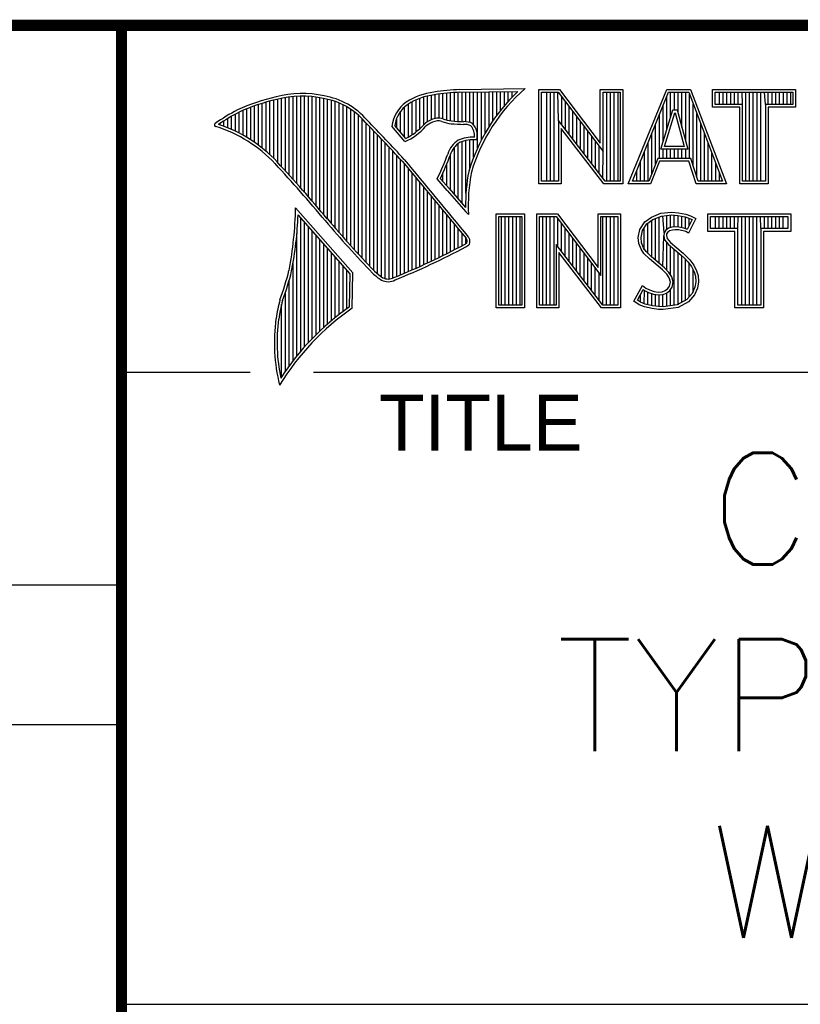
# Model space of a CAD drawing. Header units: inches. Extents: x 0 to 34, y 0 to 22.
# Tile 8 of 25: x 28.2 to 29.6, y 1.3 to 3. Entities that reach past the tile are written whole.
import ezdxf

# ---------------------------------------------------------------- set-up
doc = ezdxf.new("R2010")
doc.units = ezdxf.units.IN
doc.header["$MEASUREMENT"] = 0
doc.layers.add('NOTE', color=7, linetype='Continuous')
doc.styles.add('ROMANS', font='romans.shx')
doc.styles.add('TEXTSTYLE_2', font='txt')

msp = doc.modelspace()

# ---------------------------------------------------------------- linework, layer by layer
at = {"color": 2, "linetype": 'Continuous'}
for p, q in [((28.3793, 3.0003), (33.5093, 3.0003)), ((28.3793, 3.0003), (28.3793, 1.2503)), ((28.9844, 2.885), (29.1009, 2.8868)), ((28.6658, 2.7474), (28.6658, 2.8695)), ((28.6727, 2.7398), (28.6727, 2.8708)), ((28.6796, 2.7323), (28.6796, 2.8719)), ((28.6864, 2.7247), (28.6864, 2.8727)), ((28.6933, 2.717), (28.6933, 2.8732)), ((28.7002, 2.7092), (28.7002, 2.8734)), ((28.707, 2.7014), (28.707, 2.8733)), ((28.7139, 2.6936), (28.7139, 2.873)), ((28.7208, 2.6856), (28.7208, 2.8724)), ((28.7276, 2.6776), (28.7276, 2.8716)), ((28.7345, 2.6696), (28.7345, 2.8704)), ((28.7413, 2.6615), (28.7413, 2.869)), ((28.9129, 2.8153), (28.9129, 2.8696)), ((28.9198, 2.8223), (28.9198, 2.8719)), ((28.9267, 2.8275), (28.9267, 2.8737)), ((28.9335, 2.8311), (28.9335, 2.875)), ((28.9404, 2.8335), (28.9404, 2.8759)), ((28.9473, 2.834), (28.9473, 2.8769)), ((28.9541, 2.8327), (28.9541, 2.8778)), ((28.961, 2.8306), (28.961, 2.8785)), ((28.9679, 2.8292), (28.9679, 2.8791)), ((28.9747, 2.8285), (28.9747, 2.8796)), ((28.9816, 2.828), (28.9816, 2.88)), ((28.9845, 2.8802), (29.0881, 2.8817)), ((28.9885, 2.8278), (28.9885, 2.8802)), ((28.9953, 2.8276), (28.9953, 2.8803)), ((29.0022, 2.8263), (29.0022, 2.8804)), ((29.009, 2.822), (29.009, 2.8805)), ((29.0159, 2.7805), (29.0159, 2.8806)), ((29.0228, 2.7947), (29.0228, 2.8807)), ((29.0296, 2.8073), (29.0296, 2.8808)), ((29.0365, 2.8188), (29.0365, 2.881)), ((29.0434, 2.8293), (29.0434, 2.8811)), ((29.0502, 2.8389), (29.0502, 2.8812)), ((29.0571, 2.8479), (29.0571, 2.8813)), ((29.064, 2.8562), (29.064, 2.8814)), ((29.0708, 2.8641), (29.0708, 2.8815)), ((29.0777, 2.8714), (29.0777, 2.8816)), ((29.1256, 2.8852), (29.1624, 2.8852)), ((29.1256, 2.7166), (29.1256, 2.8852)), ((29.1305, 2.8804), (29.16, 2.8804)), ((29.1305, 2.7215), (29.1305, 2.8804)), ((29.1395, 2.7215), (29.1395, 2.8804)), ((29.1462, 2.7215), (29.1462, 2.8804)), ((29.1529, 2.7215), (29.1529, 2.8804)), ((29.1604, 2.8299), (29.1596, 2.8804)), ((29.16, 2.8804), (29.2402, 2.7746)), ((29.1624, 2.8852), (29.2353, 2.7891)), ((29.1663, 2.8222), (29.1663, 2.872)), ((29.2353, 2.8852), (29.2754, 2.8852)), ((29.2353, 2.7891), (29.2353, 2.8852)), ((29.2402, 2.8804), (29.2705, 2.8804)), ((29.2402, 2.7746), (29.2402, 2.8804)), ((29.2468, 2.7215), (29.2468, 2.8804)), ((29.2536, 2.7215), (29.2536, 2.8804)), ((29.2603, 2.7215), (29.2603, 2.8804)), ((29.267, 2.7215), (29.267, 2.8804)), ((29.2705, 2.8804), (29.2705, 2.7215)), ((29.2754, 2.8852), (29.2754, 2.7166)), ((29.2853, 2.7167), (29.3541, 2.8851)), ((29.2926, 2.7216), (29.3574, 2.8802)), ((29.3541, 2.8851), (29.3966, 2.8851)), ((29.3542, 2.8139), (29.3542, 2.8725)), ((29.3574, 2.8802), (29.3933, 2.8802)), ((29.3609, 2.8356), (29.3609, 2.8802)), ((29.3677, 2.8486), (29.3677, 2.8802)), ((29.3744, 2.8428), (29.3744, 2.8802)), ((29.3811, 2.8181), (29.3811, 2.8802)), ((29.3878, 2.7935), (29.3878, 2.8802)), ((29.3933, 2.8802), (29.4535, 2.7216)), ((29.3945, 2.7618), (29.3945, 2.877)), ((29.3966, 2.8851), (29.4606, 2.7167)), ((29.4357, 2.8851), (29.584, 2.8851)), ((29.4357, 2.8537), (29.4357, 2.8851)), ((29.4405, 2.8802), (29.5791, 2.8802)), ((29.4405, 2.8586), (29.4405, 2.8802)), ((29.4482, 2.8586), (29.4482, 2.8802)), ((29.4549, 2.8586), (29.4549, 2.8802)), ((29.4616, 2.8586), (29.4616, 2.8802)), ((29.4683, 2.8586), (29.4683, 2.8802)), ((29.475, 2.8586), (29.475, 2.8802)), ((29.4818, 2.8586), (29.4818, 2.8802)), ((29.4892, 2.8586), (29.4885, 2.8802)), ((29.4952, 2.7216), (29.4952, 2.8802)), ((29.5019, 2.7216), (29.5019, 2.8802)), ((29.5086, 2.7216), (29.5086, 2.8802)), ((29.5153, 2.7216), (29.5153, 2.8802)), ((29.522, 2.7216), (29.522, 2.8802)), ((29.5305, 2.8586), (29.5287, 2.8802)), ((29.5354, 2.8586), (29.5354, 2.8802)), ((29.5422, 2.8586), (29.5422, 2.8802)), ((29.5489, 2.8586), (29.5489, 2.8802)), ((29.5556, 2.8586), (29.5556, 2.8802)), ((29.5623, 2.8586), (29.5623, 2.8802)), ((29.569, 2.8586), (29.569, 2.8802)), ((29.5757, 2.8586), (29.5757, 2.8802)), ((29.5791, 2.8802), (29.5791, 2.8586)), ((29.584, 2.8851), (29.584, 2.8537)), ((28.6109, 2.7952), (28.6109, 2.8535)), ((28.6178, 2.7906), (28.6178, 2.856)), ((28.6247, 2.7856), (28.6247, 2.8584)), ((28.6315, 2.7803), (28.6315, 2.8606)), ((28.6384, 2.7747), (28.6384, 2.8626)), ((28.6452, 2.7685), (28.6452, 2.8645)), ((28.6521, 2.762), (28.6521, 2.8662)), ((28.659, 2.7548), (28.659, 2.8679)), ((28.7482, 2.6533), (28.7482, 2.8677)), ((28.7551, 2.6452), (28.7551, 2.8659)), ((28.7619, 2.6372), (28.7619, 2.8638)), ((28.7688, 2.6293), (28.7688, 2.8611)), ((28.7757, 2.6214), (28.7757, 2.858)), ((28.7825, 2.6137), (28.7825, 2.8543)), ((28.8855, 2.8005), (28.8855, 2.854)), ((28.8924, 2.8003), (28.8924, 2.8594)), ((28.8992, 2.8044), (28.8992, 2.8634)), ((28.9061, 2.8094), (28.9061, 2.8668)), ((29.173, 2.8135), (29.173, 2.8632)), ((29.1797, 2.8048), (29.1797, 2.8543)), ((29.3475, 2.7921), (29.3475, 2.8561)), ((29.4012, 2.7485), (29.4012, 2.8593)), ((29.4843, 2.8537), (29.4357, 2.8537)), ((29.4892, 2.8586), (29.4405, 2.8586)), ((29.4843, 2.7167), (29.4843, 2.8537)), ((29.4892, 2.7216), (29.4892, 2.8586)), ((29.5791, 2.8586), (29.5305, 2.8586)), ((29.5305, 2.8586), (29.5305, 2.7216)), ((29.584, 2.8537), (29.5353, 2.8537)), ((29.5353, 2.8537), (29.5353, 2.7167)), ((28.5766, 2.8137), (28.5766, 2.8374)), ((28.5835, 2.8105), (28.5835, 2.8412)), ((28.5903, 2.8071), (28.5903, 2.8449)), ((28.5972, 2.8034), (28.5972, 2.8479)), ((28.6041, 2.7994), (28.6041, 2.8508)), ((28.7894, 2.606), (28.7894, 2.8501)), ((28.7963, 2.5985), (28.7963, 2.8451)), ((28.8031, 2.591), (28.8031, 2.8394)), ((28.8718, 2.8167), (28.8718, 2.8343)), ((28.8786, 2.8086), (28.8786, 2.8464)), ((29.1864, 2.7961), (29.1864, 2.8455)), ((29.1932, 2.7873), (29.1932, 2.8367)), ((29.3408, 2.7618), (29.3408, 2.8396)), ((29.3434, 2.7787), (29.365, 2.8486)), ((29.35, 2.7836), (29.3686, 2.8438)), ((29.365, 2.8486), (29.3728, 2.8486)), ((29.3686, 2.8438), (29.3691, 2.8438)), ((29.3691, 2.8438), (29.3854, 2.7836)), ((29.3728, 2.8486), (29.3918, 2.7787)), ((29.4079, 2.7286), (29.4079, 2.8416)), ((28.556, 2.8217), (28.556, 2.8246)), ((28.5629, 2.8193), (28.5629, 2.8291)), ((28.5697, 2.8166), (28.5697, 2.8333)), ((28.81, 2.5836), (28.81, 2.8328)), ((28.8168, 2.5762), (28.8168, 2.8253)), ((28.8237, 2.569), (28.8237, 2.8181)), ((28.8864, 2.792), (28.8631, 2.8194)), ((28.8877, 2.7979), (28.8681, 2.8209)), ((29.2438, 2.7215), (29.1604, 2.8299)), ((29.1604, 2.8299), (29.1604, 2.7215)), ((29.1999, 2.7786), (29.1999, 2.8278)), ((29.2066, 2.7699), (29.2066, 2.819)), ((29.3341, 2.752), (29.3341, 2.8232)), ((29.4146, 2.7216), (29.4146, 2.8239)), ((28.8306, 2.5618), (28.8306, 2.8109)), ((28.8374, 2.5556), (28.8374, 2.8037)), ((29.2414, 2.7166), (29.1653, 2.8156)), ((29.1653, 2.8156), (29.1653, 2.7166)), ((29.2133, 2.7612), (29.2133, 2.8101)), ((29.22, 2.7525), (29.22, 2.8013)), ((29.3274, 2.7353), (29.3274, 2.8068)), ((29.4214, 2.7216), (29.4214, 2.8063)), ((28.8443, 2.5505), (28.8443, 2.7965)), ((28.8512, 2.5472), (28.8512, 2.7893)), ((28.858, 2.5466), (28.858, 2.782)), ((28.9747, 2.697), (28.9747, 2.7823)), ((28.9816, 2.689), (28.9816, 2.7889)), ((28.9885, 2.6813), (28.9885, 2.7921)), ((28.9953, 2.6998), (28.9953, 2.7939)), ((29.0022, 2.7448), (29.0022, 2.795)), ((29.009, 2.7642), (29.009, 2.7954)), ((29.2267, 2.7437), (29.2267, 2.7924)), ((29.2334, 2.735), (29.2334, 2.7836)), ((29.3207, 2.7216), (29.3207, 2.7904)), ((29.3854, 2.7836), (29.35, 2.7836)), ((29.4281, 2.7216), (29.4281, 2.7886)), ((28.8649, 2.5483), (28.8649, 2.7748)), ((28.8718, 2.5513), (28.8718, 2.7675)), ((28.9679, 2.7053), (28.9679, 2.7699)), ((29.2401, 2.7263), (29.2402, 2.7746)), ((29.314, 2.7216), (29.314, 2.774)), ((29.3918, 2.7787), (29.3434, 2.7787)), ((29.3475, 2.7618), (29.3475, 2.7787)), ((29.3542, 2.7618), (29.3542, 2.7787)), ((29.3609, 2.7618), (29.3609, 2.7787)), ((29.3677, 2.7618), (29.3677, 2.7787)), ((29.3744, 2.7618), (29.3744, 2.7787)), ((29.3811, 2.7618), (29.3811, 2.7787)), ((29.3878, 2.7618), (29.3878, 2.7787)), ((29.4348, 2.7216), (29.4348, 2.7709)), ((28.8786, 2.5541), (28.8786, 2.7602)), ((28.8855, 2.557), (28.8855, 2.7523)), ((28.961, 2.7133), (28.961, 2.7519)), ((29.3073, 2.7216), (29.3073, 2.7575)), ((29.338, 2.7618), (29.3219, 2.7216)), ((29.3413, 2.7569), (29.3252, 2.7167)), ((29.3968, 2.7618), (29.338, 2.7618)), ((29.3932, 2.7569), (29.3413, 2.7569)), ((29.4068, 2.7167), (29.3932, 2.7569)), ((29.4103, 2.7216), (29.3968, 2.7618)), ((29.4415, 2.7216), (29.4415, 2.7532)), ((28.8924, 2.5599), (28.8924, 2.744)), ((28.8992, 2.5628), (28.8992, 2.7357)), ((28.9541, 2.7212), (28.9541, 2.7362)), ((29.3005, 2.7216), (29.3005, 2.7411)), ((29.4482, 2.7216), (29.4482, 2.7355)), ((28.9061, 2.5659), (28.9061, 2.7274)), ((28.9129, 2.5689), (28.9129, 2.7191)), ((28.9198, 2.5721), (28.9198, 2.7107)), ((28.962, 2.7048), (28.9438, 2.7257)), ((28.9657, 2.7079), (28.9495, 2.7264)), ((29.1653, 2.7166), (29.1256, 2.7166)), ((29.1604, 2.7215), (29.1305, 2.7215)), ((29.2754, 2.7166), (29.2414, 2.7166)), ((29.2705, 2.7215), (29.2438, 2.7215)), ((29.3252, 2.7167), (29.2853, 2.7167)), ((29.3219, 2.7216), (29.2926, 2.7216)), ((29.4606, 2.7167), (29.4068, 2.7167)), ((29.4535, 2.7216), (29.4103, 2.7216)), ((29.5353, 2.7167), (29.4843, 2.7167)), ((29.5305, 2.7216), (29.4892, 2.7216)), ((28.9267, 2.5752), (28.9267, 2.7024)), ((28.9335, 2.5784), (28.9335, 2.6941)), ((28.9404, 2.5817), (28.9404, 2.6858)), ((28.9473, 2.585), (28.9473, 2.6775)), ((28.7934, 2.5573), (28.6909, 2.6738)), ((28.7886, 2.5555), (28.6954, 2.6613)), ((28.9541, 2.5884), (28.9541, 2.6692)), ((28.961, 2.5918), (28.961, 2.6609)), ((28.9997, 2.6619), (28.9953, 2.6667)), ((29.0492, 2.6631), (29.0999, 2.6631)), ((29.0492, 2.4947), (29.0492, 2.6631)), ((29.054, 2.6583), (29.0951, 2.6583)), ((29.054, 2.4996), (29.054, 2.6583)), ((29.0586, 2.4996), (29.0586, 2.6583)), ((29.0654, 2.4996), (29.0654, 2.6583)), ((29.0721, 2.4996), (29.0721, 2.6583)), ((29.0788, 2.4996), (29.0788, 2.6583)), ((29.0855, 2.4996), (29.0855, 2.6583)), ((29.0922, 2.4996), (29.0922, 2.6583)), ((29.0951, 2.6583), (29.0951, 2.4996)), ((29.0999, 2.6631), (29.0999, 2.4947)), ((29.1218, 2.6633), (29.1586, 2.6633)), ((29.1218, 2.4947), (29.1218, 2.6633)), ((29.1267, 2.6584), (29.1562, 2.6584)), ((29.1267, 2.4996), (29.1267, 2.6584)), ((29.1325, 2.4996), (29.1325, 2.6584)), ((29.1392, 2.4996), (29.1392, 2.6584)), ((29.1459, 2.4996), (29.1459, 2.6584)), ((29.1526, 2.4996), (29.1526, 2.6584)), ((29.1562, 2.6584), (29.2364, 2.5527)), ((29.1586, 2.6633), (29.2315, 2.5672)), ((29.2315, 2.6633), (29.2715, 2.6633)), ((29.2315, 2.5672), (29.2315, 2.6633)), ((29.2364, 2.6584), (29.2666, 2.6584)), ((29.2364, 2.5527), (29.2364, 2.6584)), ((29.2399, 2.4996), (29.2399, 2.6584)), ((29.2466, 2.4996), (29.2466, 2.6584)), ((29.2533, 2.4996), (29.2533, 2.6584)), ((29.26, 2.4996), (29.26, 2.6584)), ((29.2666, 2.6584), (29.2666, 2.4996)), ((29.2715, 2.6633), (29.2715, 2.4947)), ((29.3269, 2.6572), (29.3437, 2.6639)), ((29.3293, 2.6529), (29.3449, 2.6591)), ((29.3405, 2.5743), (29.3405, 2.6574)), ((29.3437, 2.6639), (29.3622, 2.6659)), ((29.3449, 2.6591), (29.3623, 2.661)), ((29.3491, 2.6288), (29.3472, 2.6594)), ((29.354, 2.635), (29.354, 2.6601)), ((29.3607, 2.6382), (29.3607, 2.6608)), ((29.3622, 2.6659), (29.3747, 2.665)), ((29.3623, 2.661), (29.374, 2.6602)), ((29.3674, 2.6394), (29.3674, 2.6607)), ((29.374, 2.6602), (29.387, 2.6574)), ((29.3741, 2.6393), (29.3741, 2.6602)), ((29.3747, 2.665), (29.3883, 2.6622)), ((29.3808, 2.6381), (29.3808, 2.6588)), ((29.387, 2.6574), (29.3949, 2.6547)), ((29.3883, 2.6622), (29.3967, 2.6593)), ((29.3967, 2.6593), (29.406, 2.6549)), ((29.4271, 2.6631), (29.5755, 2.6631)), ((29.4271, 2.6317), (29.4271, 2.6631)), ((29.432, 2.6583), (29.5706, 2.6583)), ((29.432, 2.6366), (29.432, 2.6583)), ((29.4412, 2.6366), (29.4412, 2.6583)), ((29.4479, 2.6366), (29.4479, 2.6583)), ((29.4546, 2.6366), (29.4546, 2.6583)), ((29.4613, 2.6366), (29.4613, 2.6583)), ((29.4681, 2.6366), (29.4681, 2.6583)), ((29.4748, 2.6366), (29.4748, 2.6583)), ((29.4807, 2.6366), (29.4815, 2.6583)), ((29.4882, 2.4996), (29.4882, 2.6583)), ((29.4949, 2.4996), (29.4949, 2.6583)), ((29.5016, 2.4996), (29.5016, 2.6583)), ((29.5083, 2.4996), (29.5083, 2.6583)), ((29.515, 2.4996), (29.515, 2.6583)), ((29.5219, 2.6366), (29.5217, 2.6583)), ((29.5285, 2.6366), (29.5285, 2.6583)), ((29.5352, 2.6366), (29.5352, 2.6583)), ((29.5419, 2.6366), (29.5419, 2.6583)), ((29.5486, 2.6366), (29.5486, 2.6583)), ((29.5553, 2.6366), (29.5553, 2.6583)), ((29.562, 2.6366), (29.562, 2.6583)), ((29.5706, 2.6583), (29.5706, 2.6366)), ((29.5755, 2.6631), (29.5755, 2.6317)), ((28.7002, 2.4174), (28.7002, 2.6559)), ((28.707, 2.4253), (28.707, 2.6481)), ((28.7139, 2.4329), (28.7139, 2.6403)), ((28.9679, 2.5953), (28.9679, 2.6526)), ((28.9747, 2.5988), (28.9747, 2.6443)), ((29.1593, 2.6044), (29.1593, 2.6543)), ((29.166, 2.5957), (29.166, 2.6454)), ((29.306, 2.6352), (29.315, 2.6485)), ((29.3106, 2.6333), (29.3186, 2.6451)), ((29.315, 2.6485), (29.3269, 2.6572)), ((29.3186, 2.6451), (29.3293, 2.6529)), ((29.3204, 2.5922), (29.3204, 2.6464)), ((29.3271, 2.5855), (29.3271, 2.6513)), ((29.3338, 2.5799), (29.3338, 2.6547)), ((29.3875, 2.6364), (29.3875, 2.6573)), ((29.3994, 2.6526), (29.3907, 2.6353)), ((29.406, 2.6549), (29.3927, 2.6283)), ((29.3942, 2.6423), (29.3942, 2.655)), ((29.3949, 2.6547), (29.3994, 2.6526)), ((28.6933, 2.4092), (28.6933, 2.6277)), ((28.7208, 2.4401), (28.7208, 2.6325)), ((28.7276, 2.447), (28.7276, 2.6247)), ((28.9816, 2.6024), (28.9816, 2.636)), ((28.9885, 2.606), (28.9885, 2.6277)), ((29.1727, 2.587), (29.1727, 2.6366)), ((29.1795, 2.5783), (29.1795, 2.6277)), ((29.3032, 2.6208), (29.306, 2.6352)), ((29.3081, 2.6205), (29.3106, 2.6333)), ((29.3137, 2.5989), (29.3137, 2.6378)), ((29.3472, 2.5687), (29.3486, 2.6239)), ((29.3491, 2.6288), (29.3486, 2.6239)), ((29.3486, 2.6239), (29.3502, 2.6168)), ((29.3522, 2.6337), (29.3491, 2.6288)), ((29.3569, 2.6371), (29.3522, 2.6337)), ((29.3538, 2.6271), (29.3536, 2.6242)), ((29.3536, 2.6242), (29.3547, 2.619)), ((29.3559, 2.6303), (29.3538, 2.6271)), ((29.3591, 2.6326), (29.3559, 2.6303)), ((29.363, 2.6389), (29.3569, 2.6371)), ((29.364, 2.6341), (29.3591, 2.6326)), ((29.369, 2.6395), (29.363, 2.6389)), ((29.3692, 2.6347), (29.364, 2.6341)), ((29.3753, 2.6392), (29.369, 2.6395)), ((29.3747, 2.6344), (29.3692, 2.6347)), ((29.3834, 2.6326), (29.3747, 2.6344)), ((29.3846, 2.6374), (29.3753, 2.6392)), ((29.388, 2.6312), (29.3834, 2.6326)), ((29.3901, 2.6357), (29.3846, 2.6374)), ((29.3927, 2.6283), (29.388, 2.6312)), ((29.3907, 2.6353), (29.3901, 2.6357)), ((29.4758, 2.6317), (29.4271, 2.6317)), ((29.4807, 2.6366), (29.432, 2.6366)), ((29.4758, 2.4947), (29.4758, 2.6317)), ((29.4807, 2.4996), (29.4807, 2.6366)), ((29.5706, 2.6366), (29.5219, 2.6366)), ((29.5219, 2.6366), (29.5219, 2.4996)), ((29.5755, 2.6317), (29.5268, 2.6317)), ((29.5268, 2.6317), (29.5268, 2.4947)), ((28.7345, 2.4537), (28.7345, 2.6169)), ((28.7413, 2.46), (28.7413, 2.6091)), ((28.9953, 2.6099), (28.9953, 2.6194)), ((29.24, 2.4996), (29.1566, 2.608)), ((29.1566, 2.608), (29.1566, 2.4996)), ((29.1862, 2.5695), (29.1862, 2.6189)), ((29.1929, 2.5608), (29.1929, 2.6101)), ((29.3043, 2.6098), (29.3032, 2.6208)), ((29.3081, 2.5999), (29.3043, 2.6098)), ((29.3091, 2.6109), (29.3081, 2.6205)), ((29.3124, 2.6022), (29.3091, 2.6109)), ((29.3502, 2.6168), (29.3573, 2.608)), ((29.354, 2.5624), (29.354, 2.6122)), ((29.3547, 2.619), (29.3608, 2.6115)), ((29.3573, 2.608), (29.3798, 2.5894)), ((29.3607, 2.5541), (29.3607, 2.6052)), ((29.3608, 2.6115), (29.3831, 2.593)), ((28.7482, 2.4662), (28.7482, 2.6013)), ((28.7551, 2.472), (28.7551, 2.5935)), ((29.2376, 2.4947), (29.1615, 2.5937)), ((29.1615, 2.5937), (29.1615, 2.4947)), ((29.1996, 2.5521), (29.1996, 2.6012)), ((29.2063, 2.5434), (29.2063, 2.5924)), ((29.3133, 2.5924), (29.3081, 2.5999)), ((29.3171, 2.5955), (29.3124, 2.6022)), ((29.3234, 2.5823), (29.3133, 2.5924)), ((29.3211, 2.5915), (29.3171, 2.5955)), ((29.3267, 2.5859), (29.3211, 2.5915)), ((29.3674, 2.4994), (29.3674, 2.5997)), ((29.3741, 2.5003), (29.3741, 2.5941)), ((29.3798, 2.5894), (29.3857, 2.5835)), ((29.3808, 2.5048), (29.3808, 2.5884)), ((29.3831, 2.593), (29.3892, 2.5869)), ((28.6864, 2.4005), (28.6864, 2.5745)), ((28.7619, 2.4777), (28.7619, 2.5857)), ((28.7688, 2.4831), (28.7688, 2.5779)), ((28.7757, 2.4884), (28.7757, 2.5701)), ((29.213, 2.5346), (29.213, 2.5835)), ((29.2197, 2.5259), (29.2197, 2.5747)), ((29.3466, 2.5629), (29.3234, 2.5823)), ((29.3499, 2.5665), (29.3267, 2.5859)), ((29.3857, 2.5835), (29.3916, 2.5773)), ((29.3875, 2.5074), (29.3875, 2.5816)), ((29.3892, 2.5869), (29.3953, 2.5805)), ((29.3916, 2.5773), (29.3981, 2.5689)), ((29.3942, 2.5148), (29.3942, 2.5739)), ((29.3953, 2.5805), (29.4022, 2.5715)), ((29.4022, 2.5715), (29.4074, 2.5611)), ((28.7825, 2.4934), (28.7825, 2.5623)), ((28.7875, 2.4969), (28.7886, 2.5555)), ((28.7923, 2.4943), (28.7934, 2.5573)), ((29.2264, 2.5172), (29.2264, 2.5658)), ((29.2331, 2.5085), (29.2331, 2.557)), ((29.3541, 2.5553), (29.3466, 2.5629)), ((29.358, 2.5584), (29.3499, 2.5665)), ((29.3585, 2.5484), (29.3541, 2.5553)), ((29.363, 2.5504), (29.358, 2.5584)), ((29.3981, 2.5689), (29.4029, 2.5593)), ((29.4009, 2.5222), (29.4009, 2.5632)), ((29.4029, 2.5593), (29.4052, 2.5518)), ((29.4052, 2.5518), (29.406, 2.5416)), ((29.4074, 2.5611), (29.41, 2.5527)), ((29.41, 2.5527), (29.4109, 2.5414)), ((28.6796, 2.3913), (28.6796, 2.5443)), ((29.2953, 2.507), (29.3104, 2.5348)), ((29.3104, 2.5348), (29.3168, 2.5301)), ((29.3605, 2.5411), (29.3585, 2.5484)), ((29.3591, 2.5339), (29.3605, 2.5411)), ((29.3655, 2.5413), (29.363, 2.5504)), ((29.3637, 2.5321), (29.3655, 2.5413)), ((29.406, 2.5416), (29.4044, 2.5318)), ((29.4109, 2.5414), (29.4092, 2.5304)), ((28.6727, 2.3817), (28.6727, 2.5223)), ((29.3017, 2.5086), (29.312, 2.5275)), ((29.307, 2.505), (29.307, 2.5182)), ((29.312, 2.5275), (29.3142, 2.526)), ((29.3137, 2.5019), (29.3142, 2.526)), ((29.3142, 2.526), (29.3212, 2.5224)), ((29.3168, 2.5301), (29.3231, 2.527)), ((29.3204, 2.5005), (29.3204, 2.5227)), ((29.3212, 2.5224), (29.3305, 2.5193)), ((29.3231, 2.527), (29.3315, 2.5241)), ((29.3271, 2.499), (29.3271, 2.5204)), ((29.3305, 2.5193), (29.339, 2.5183)), ((29.3315, 2.5241), (29.3391, 2.5232)), ((29.3338, 2.498), (29.3338, 2.5189)), ((29.339, 2.5183), (29.3471, 2.519)), ((29.3391, 2.5232), (29.346, 2.5238)), ((29.3405, 2.497), (29.3405, 2.5181)), ((29.346, 2.5238), (29.3512, 2.5258)), ((29.3471, 2.519), (29.3536, 2.5215)), ((29.3472, 2.4968), (29.3472, 2.519)), ((29.3512, 2.5258), (29.3562, 2.5293)), ((29.3536, 2.5215), (29.3598, 2.5258)), ((29.354, 2.4977), (29.354, 2.5216)), ((29.3562, 2.5293), (29.3591, 2.5339)), ((29.3598, 2.5258), (29.3637, 2.5321)), ((29.3607, 2.4985), (29.3607, 2.5265)), ((29.3995, 2.5207), (29.3896, 2.5097)), ((29.4037, 2.518), (29.3927, 2.5058)), ((29.4044, 2.5318), (29.3995, 2.5207)), ((29.4092, 2.5304), (29.4037, 2.518)), ((28.6658, 2.3715), (28.6658, 2.501)), ((29.0951, 2.4996), (29.054, 2.4996)), ((29.1566, 2.4996), (29.1267, 2.4996)), ((29.2666, 2.4996), (29.24, 2.4996)), ((29.3049, 2.5006), (29.2953, 2.507)), ((29.3072, 2.5049), (29.3017, 2.5086)), ((29.3142, 2.4968), (29.3049, 2.5006)), ((29.3156, 2.5015), (29.3072, 2.5049)), ((29.3286, 2.4988), (29.3156, 2.5015)), ((29.3725, 2.5001), (29.3475, 2.4968)), ((29.3896, 2.5097), (29.3725, 2.5001)), ((29.3927, 2.5058), (29.3741, 2.4954)), ((29.5219, 2.4996), (29.4807, 2.4996)), ((29.0999, 2.4947), (29.0492, 2.4947)), ((29.1615, 2.4947), (29.1218, 2.4947)), ((29.2715, 2.4947), (29.2376, 2.4947)), ((29.3278, 2.4939), (29.3142, 2.4968)), ((29.3394, 2.4922), (29.3278, 2.4939)), ((29.3398, 2.4971), (29.3286, 2.4988)), ((29.3478, 2.4919), (29.3394, 2.4922)), ((29.3475, 2.4968), (29.3398, 2.4971)), ((29.3741, 2.4954), (29.3478, 2.4919)), ((29.5268, 2.4947), (29.4758, 2.4947)), ((28.38, 2.38), (28.61, 2.38)), ((28.7231, 2.38), (33.5, 2.38)), ((25.58, 2), (28.38, 2)), ((25.58, 1.75), (28.38, 1.75)), ((28.3793, 1.2503), (33.5093, 1.2503))]:
    msp.add_line(p, q, dxfattribs=at)
at = {"color": 7, "linetype": 'Continuous', "const_width": 0.02}
for points in [[(25.58, 3), (33.5, 3)], [(28.38, 3), (28.38, 0.5)]]:
    msp.add_lwpolyline(points, dxfattribs=at)
at = {"color": 2, "linetype": 'Continuous'}
for centre, radius, start, end in [((29.3103, 2.6468), 0.3185, 131.1194, 163.4134), ((28.7307, 2.5386), 0.3417, 102.6162, 114.8514), ((28.7025, 2.6998), 0.1784, 77.2812, 105.0674), ((28.7025, 2.6998), 0.1736, 77.2325, 105.1014), ((28.7213, 2.7479), 0.1227, 40.1648, 80.8423), ((28.7213, 2.7479), 0.1276, 40.2336, 80.7738), ((28.9506, 2.7677), 0.1134, 96.3007, 123.1683), ((28.9506, 2.7677), 0.1086, 96.2448, 123.1265), ((29.0012, 2.475), 0.4104, 92.3477, 98.8369), ((29.0012, 2.475), 0.4056, 92.3565, 98.8522), ((29.3103, 2.6468), 0.3233, 133.4016, 163.4573), ((28.7307, 2.5386), 0.3369, 102.5985, 114.8293), ((28.9232, 2.8131), 0.0605, 125.0326, 174.0473), ((28.9232, 2.8131), 0.0556, 125.1127, 171.9558), ((28.7753, 2.4938), 0.4018, 117.9346, 124.569), ((28.7753, 2.4938), 0.3969, 117.9533, 124.0367), ((28.9458, 2.807), 0.0271, 72.6167, 117.3893), ((28.5489, 2.822), 0.00299, 121.3524, 265.803), ((28.4751, 2.5845), 0.2458, 43.1667, 72.5704), ((28.4751, 2.5845), 0.2507, 43.1667, 71.8499), ((21.1581, -4.5074), 10.6031, 43.24659, 43.76754), ((21.1581, -4.5074), 10.6079, 43.24574, 43.76672), ((28.8427, 2.8903), 0.1076, 293.9922, 318.4433), ((28.8427, 2.8903), 0.1028, 295.9955, 318.5906), ((28.9521, 2.7868), 0.048, 112.9192, 132.2696), ((28.9521, 2.7868), 0.0432, 112.6635, 131.9293), ((28.9458, 2.807), 0.0222, 72.9386, 117.864), ((28.9775, 2.8958), 0.0722, 249.5553, 263.1674), ((28.9775, 2.8958), 0.0673, 249.4421, 263.134), ((28.9951, 3.0772), 0.2544, 264.112, 269.1019), ((28.9951, 3.0772), 0.2495, 264.1212, 269.0704), ((28.9923, 2.7937), 0.0341, 64.4657, 92.2507), ((28.9923, 2.7937), 0.0292, 66.3199, 92.502), ((28.9831, 2.8025), 0.0276, 355.2993, 40.45), ((28.9831, 2.8025), 0.0325, 347.1186, 42.4046), ((29.0101, 2.7231), 0.0771, 89.6555, 111.8728), ((29.0054, 2.7573), 0.0444, 122.696, 163.5009), ((29.0054, 2.7573), 0.0396, 123.3504, 163.7172), ((29.0101, 2.7231), 0.0723, 86.3771, 111.5055), ((28.547, 2.9226), 0.443, 333.6071, 339.8417), ((28.547, 2.9226), 0.4478, 334.0205, 339.8621), ((26.6519, 0.9006), 2.7324, 39.9155, 42.7665), ((129.7875, 86.0025), 130.8121, 219.521915, 219.600266), ((129.7875, 86.0025), 130.8073, 219.521847, 219.600368), ((29.3272, 2.6768), 0.3327, 169.238, 180.3751), ((29.3272, 2.6768), 0.3279, 169.2806, 182.6074), ((29.5269, 3.164), 0.728, 219.1094, 223.0893), ((29.5269, 3.164), 0.7231, 219.1028, 222.5928), ((28.0416, 2.6849), 0.6494, 349.0855, 359.0208), ((28.0416, 2.6849), 0.6542, 349.0755, 357.9397), ((30.1411, 3.8249), 1.8249, 220.0426, 224.0118), ((30.1411, 3.8249), 1.8201, 220.0428, 224.0077), ((28.9714, 2.6031), 0.0338, 24.6833, 34.3208), ((28.389, 3.7322), 1.2758, 291.9868, 298.2489), ((28.9805, 2.6304), 0.0253, 299.2554, 311.2666), ((28.9805, 2.6304), 0.0301, 299.1713, 314.8064), ((28.9714, 2.6031), 0.0289, 26.3669, 33.8971), ((28.9692, 2.6145), 0.0281, 353.6896, 3.0529), ((28.9692, 2.6145), 0.033, 350.4808, 4.7809), ((28.389, 3.7322), 1.2806, 291.9989, 298.2507), ((28.2598, 2.6636), 0.4315, 339.0707, 346.3663), ((28.2598, 2.6636), 0.4364, 339.1089, 346.3814), ((28.908, 2.6424), 0.1167, 227.0935, 236.9215), ((28.908, 2.6424), 0.1118, 227.1594, 236.7882), ((28.8564, 2.568), 0.0263, 242.8488, 298.0515), ((28.8564, 2.568), 0.0215, 243.4895, 298.6992), ((29.0668, 2.4083), 0.4163, 165.9357, 170.6856), ((29.0668, 2.4083), 0.4115, 165.9758, 170.6758), ((29.0517, 2.1188), 0.4564, 124.643, 148.5565), ((29.0517, 2.1188), 0.4613, 124.9511, 147.0981), ((28.9728, 2.4332), 0.3197, 172.3562, 193.7958), ((28.9728, 2.4332), 0.3149, 172.369, 191.6868)]:
    msp.add_arc(centre, radius, start, end, dxfattribs=at)
at = {"color": 7, "linetype": 'Continuous'}
msp.add_arc((26.6524, 0.9011), 2.7269, 39.915, 42.7661, dxfattribs=at)

# ---------------------------------------------------------------- texts
at = {"color": 2, "linetype": 'Continuous', "insert": (28.8397, 2.3397), "char_height": 0.1, "width": 0.5, "attachment_point": 1, "line_spacing_factor": 0.9, "style": 'TEXTSTYLE_2'}
msp.add_mtext('TITLE', dxfattribs=at)
at = {"layer": 'NOTE', "insert": (29.157, 2.236), "char_height": 0.2, "attachment_point": 1, "style": 'ROMANS'}
msp.add_mtext_dynamic_manual_height_columns('  CABLE ASSEMBLY,\\PTYPE SHH19-H19-AUX,\\P  WITH JACKSCREW', width=4.653929, gutter_width=1, heights=[0], dxfattribs=at)

doc.saveas('drawing.dxf')
